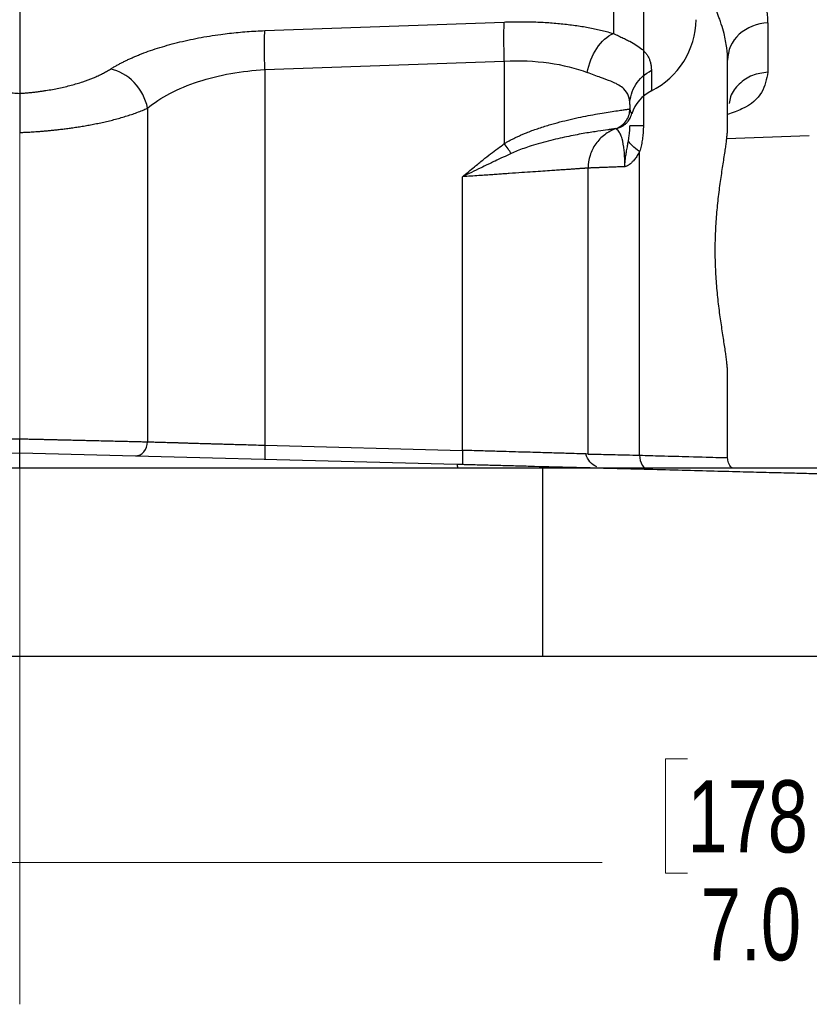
# Model space of a CAD drawing. Header units: inches. Extents: x 0.6 to 16.3, y 0.2 to 11.5.
# Tile 14 of 21: x 12.5 to 14.1, y 4.3 to 6.2. Entities that reach past the tile are written whole.
import ezdxf

# ---------------------------------------------------------------- set-up
doc = ezdxf.new("R2010")
doc.units = ezdxf.units.IN
doc.header["$MEASUREMENT"] = 0
doc.linetypes.add('CENTERX2', pattern=[0.8, 0.5, -0.1, 0.1, -0.1])
doc.styles.add('SLDTEXTSTYLE0', font='TXT', dxfattribs={"width": 0.75})
doc.dimstyles.new('SLDDIMSTYLE1', dxfattribs={"dimtxt": 0.137795, "dimasz": 0.14, "dimexe": 0, "dimexo": 0.0625, "dimgap": 0.034449, "dimtad": 0, "dimdec": 1, "dimlfac": 1.5, "dimrnd": 1e-09, "dimzin": 4, "dimdsep": 46, "dimtxsty": 'SLDTEXTSTYLE0', "dimblk1": 'CLOSED', "dimblk2": 'CLOSED', "dimsah": 1, "dimcen": 0.09, "dimadec": 0, "dimazin": 1, "dimtfac": 1, "dimtdec": 1, "dimtofl": 0, "dimtmove": 0, "dimatfit": 3, "dimldrblk": 'CLOSED', "dimfxl": 0, "dimfrac": 2, "dimtolj": 1, "dimtzin": 12, "dimarcsym": 0})

# ---------------------------------------------------------------- blocks, each defined once
blk = doc.blocks.new('_Closed')
at = {"color": 0, "linetype": 'ByBlock', "lineweight": -2}
for p, q in [((-1, 0.166667), (0, 0)), ((-1, 0.166667), (-1, -0.166667)), ((0, 0), (-1, -0.166667)), ((0, 0), (-1, 0))]:
    blk.add_line(p, q, dxfattribs=at)
blk = doc.blocks.new('_D_4')
at = {"color": 7, "linetype": 'Continuous', "lineweight": 0}
for p, q in [((10.2122, 4.8974), (10.2122, 4.5037)), ((14.8789, 4.8974), (14.8789, 4.5037)), ((13.822, 4.7415), (13.78, 4.7415)), ((13.78, 4.7415), (13.78, 4.5228)), ((14.1274, 4.7415), (14.1694, 4.7415)), ((14.1694, 4.7415), (14.1694, 4.5228)), ((10.2122, 4.5431), (13.6591, 4.5431)), ((14.8789, 4.5431), (14.2902, 4.5431)), ((13.78, 4.5228), (13.822, 4.5228)), ((14.1694, 4.5228), (14.1274, 4.5228))]:
    blk.add_line(p, q, dxfattribs=at)
at = {"color": 7, "linetype": 'Continuous', "lineweight": 18, "xscale": 0.14, "yscale": 0.14, "rotation": 180.0000000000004}
blk.add_blockref('_Closed', (10.2122, 4.5431, 0.1197), dxfattribs=at)
at = {"color": 7, "linetype": 'Continuous', "lineweight": 18, "xscale": 0.14, "yscale": 0.14}
blk.add_blockref('_Closed', (14.8789, 4.5431, 0.1197), dxfattribs=at)
at = {"color": 7, "linetype": 'Continuous', "lineweight": 18, "char_height": 0.1378, "attachment_point": 1, "style": 'SLDTEXTSTYLE0'}
for s, insert in [('178', (13.822, 4.7004)), ('7.0', (13.8474, 4.4942))]:
    blk.add_mtext(s, dxfattribs=dict(at, insert=insert))

msp = doc.modelspace()

# ---------------------------------------------------------------- linework, layer by layer
at = {"color": 7, "linetype": 'CENTERX2', "lineweight": 18}
for p, q in [((12.5455, 4.2723), (12.5455, 11.1156)), ((12.5455, 5.9384), (12.5455, 4.2723))]:
    msp.add_line(p, q, dxfattribs=at)
at = {"color": 7, "linetype": 'Continuous', "lineweight": 25}
for p, q in [((13.738, 6.2576), (13.738, 5.9515)), ((12.5455, 6.1796), (12.5455, 6.0132)), ((13.0143, 6.1331), (13.4721, 6.1496)), ((13.9761, 6.1478), (13.9761, 6.0538)), ((13.0143, 6.0586), (13.4721, 6.0751)), ((13.4721, 6.0751), (13.4721, 5.9173)), ((13.8989, 5.9486), (13.8989, 6.0766)), ((13.0143, 6.0586), (13.0143, 5.3408)), ((13.7533, 6.0573), (13.7533, 6.0181)), ((12.7899, 5.985), (12.7899, 5.3473)), ((13.7122, 5.992), (13.7122, 5.9836)), ((13.6878, 5.9466), (13.6895, 5.9472)), ((13.6923, 5.9484), (13.6976, 5.9526)), ((13.6934, 5.9487), (13.6942, 5.9488)), ((13.8968, 5.9271), (14.0552, 5.9326)), ((13.7308, 5.3217), (13.7308, 5.9022)), ((13.3921, 5.3309), (13.3921, 5.8539)), ((13.6322, 5.324), (13.6322, 5.8704)), ((13.8989, 5.317), (13.8989, 5.4784)), ((11.7096, 5.3046), (12.5455, 5.3265)), ((12.5455, 5.2968), (12.5455, 5.3265)), ((12.5455, 5.3265), (13.3814, 5.3046)), ((13.0143, 5.3408), (13.3921, 5.3309)), ((13.5455, 5.2968), (11.5455, 5.2968)), ((13.5455, 4.9368), (13.5455, 5.2968)), ((14.8789, 5.2968), (13.5455, 5.2968)), ((13.5455, 4.9368), (11.5455, 4.9368)), ((14.8789, 4.9368), (13.5455, 4.9368))]:
    msp.add_line(p, q, dxfattribs=at)
at = {"color": 8, "linetype": 'Continuous', "lineweight": 25}
msp.add_line((13.6809, 6.2275), (13.6809, 6.1276), dxfattribs=at)
at = {"color": 7, "linetype": 'Continuous', "lineweight": 25}
for centre, radius, start, end in [((13.6845, 6.1563), 0.1543, 296.448, 359.1655), ((13.7877, 5.9504), 0.0759, 116.9064, 161.5208)]:
    msp.add_arc(centre, radius, start, end, dxfattribs=at)
for points, knots in [([(13.9761, 6.1478), (13.9761, 6.1497), (13.976, 6.1535), (13.9757, 6.1593), (13.9751, 6.1652), (13.9743, 6.1711), (13.9733, 6.177), (13.972, 6.1831), (13.9705, 6.1892), (13.9688, 6.1954), (13.9668, 6.2016), (13.9647, 6.208), (13.9613, 6.2168), (13.9565, 6.2282), (13.9495, 6.2423), (13.9416, 6.2566), (13.9327, 6.2711), (13.9259, 6.2808), (13.9225, 6.2856)], [0, 0, 0, 0, 0.044872, 0.089802, 0.134805, 0.179897, 0.225092, 0.270405, 0.315851, 0.361445, 0.407202, 0.453134, 0.499258, 0.598781, 0.698481, 0.798493, 0.898955, 1, 1, 1, 1]), ([(13.8989, 6.0766), (13.8989, 6.0842), (13.8984, 6.0921), (13.8962, 6.1091), (13.8945, 6.1184), (13.8906, 6.1338), (13.8889, 6.1397), (13.886, 6.1488), (13.8849, 6.1518), (13.8821, 6.1597), (13.8802, 6.1646), (13.8749, 6.1773), (13.8712, 6.1853), (13.8628, 6.2021), (13.858, 6.211), (13.8527, 6.2199)], [0, 0, 0, 0, 0.19263, 0.19263, 0.412778, 0.412778, 0.550371, 0.550371, 0.619167, 0.619167, 0.729241, 0.729241, 0.90536, 0.90536, 1.100742, 1.100742, 1.100742, 1.100742]), ([(13.4721, 6.0751), (13.4716, 6.0911), (13.4709, 6.1231), (13.4716, 6.1439), (13.4721, 6.1496), (13.4721, 6.1496), (13.4721, 6.1496), (13.4721, 6.1496)], [-0.000053, -0.000053, -0.000053, -0.000053, 0.499928, 0.999928, 0.999928, 0.999928, 0.999981, 0.999981, 0.999981, 0.999981]), ([(13.4721, 6.1496), (13.4749, 6.1497), (13.4803, 6.1499), (13.4885, 6.1501), (13.4966, 6.1502), (13.5047, 6.1502), (13.5128, 6.1502), (13.5209, 6.15), (13.5357, 6.1496), (13.5571, 6.1486), (13.5845, 6.1462), (13.6108, 6.1429), (13.6317, 6.1394), (13.6476, 6.1361), (13.6591, 6.1335), (13.6703, 6.1306), (13.6774, 6.1286), (13.6809, 6.1276)], [0, 0, 0, 0, 0.035271, 0.070479, 0.105646, 0.140798, 0.175958, 0.211153, 0.246405, 0.371541, 0.497004, 0.622805, 0.749179, 0.811662, 0.87421, 0.936948, 1, 1, 1, 1]), ([(12.7191, 6.0596), (12.7209, 6.0607), (12.7244, 6.0629), (12.73, 6.0661), (12.7357, 6.0693), (12.7417, 6.0724), (12.7478, 6.0755), (12.7542, 6.0785), (12.7608, 6.0815), (12.7675, 6.0844), (12.7829, 6.0907), (12.8084, 6.0998), (12.8464, 6.1105), (12.8869, 6.1194), (12.9209, 6.1249), (12.9465, 6.1281), (12.9633, 6.1299), (12.9803, 6.1313), (12.9972, 6.1324), (13.0086, 6.1329), (13.0143, 6.1331)], [0, 0, 0, 0, 0.028289, 0.056454, 0.084517, 0.112498, 0.140419, 0.1683, 0.196164, 0.224031, 0.251922, 0.380516, 0.507964, 0.634252, 0.759589, 0.80795, 0.85603, 0.90397, 0.951912, 1, 1, 1, 1]), ([(13.0143, 6.0586), (13.014, 6.0666), (13.0138, 6.0746), (13.0135, 6.0899), (13.0134, 6.0972), (13.0134, 6.1104), (13.0135, 6.1163), (13.0138, 6.1262), (13.014, 6.1303), (13.0143, 6.1331)], [0, 0, 0, 0, 0.25, 0.25, 0.5, 0.5, 0.75, 0.75, 1, 1, 1, 1]), ([(13.6809, 6.1276), (13.6826, 6.1268), (13.6859, 6.1253), (13.6906, 6.1231), (13.6952, 6.1209), (13.6996, 6.1188), (13.7038, 6.1168), (13.7079, 6.1148), (13.7152, 6.111), (13.7249, 6.1056), (13.7338, 6.0991), (13.7399, 6.0933), (13.7441, 6.0883), (13.7475, 6.0829), (13.7501, 6.0772), (13.7519, 6.071), (13.7531, 6.0644), (13.7532, 6.0597), (13.7533, 6.0573)], [0, 0, 0, 0, 0.032741, 0.065579, 0.09853, 0.13161, 0.164836, 0.198221, 0.231783, 0.354083, 0.477148, 0.550878, 0.624687, 0.698724, 0.773132, 0.848055, 0.923632, 1, 1, 1, 1]), ([(12.372, 6.0596), (12.3733, 6.0587), (12.3761, 6.057), (12.3804, 6.0546), (12.3849, 6.0521), (12.3896, 6.0497), (12.3944, 6.0474), (12.3995, 6.0451), (12.4092, 6.041), (12.4246, 6.0353), (12.4467, 6.0287), (12.4703, 6.0231), (12.491, 6.0193), (12.5077, 6.0169), (12.5202, 6.0154), (12.5328, 6.0141), (12.5413, 6.0135), (12.5455, 6.0132)], [0, 0, 0, 0, 0.036355, 0.072536, 0.108581, 0.144528, 0.180418, 0.216288, 0.252179, 0.380435, 0.507655, 0.633754, 0.758949, 0.81951, 0.879713, 0.939796, 1, 1, 1, 1]), ([(12.5455, 6.0132), (12.548, 6.0134), (12.5528, 6.0137), (12.56, 6.0143), (12.5672, 6.015), (12.5744, 6.0158), (12.5815, 6.0167), (12.5886, 6.0177), (12.6018, 6.0196), (12.6207, 6.0231), (12.6444, 6.0287), (12.6665, 6.0353), (12.6833, 6.0415), (12.6955, 6.0468), (12.704, 6.0509), (12.7119, 6.0552), (12.7167, 6.0581), (12.7191, 6.0596)], [0, 0, 0, 0, 0.034419, 0.06877, 0.103098, 0.137448, 0.171865, 0.206393, 0.241076, 0.366207, 0.49237, 0.619527, 0.747844, 0.810609, 0.873416, 0.936477, 1, 1, 1, 1]), ([(12.7899, 5.985), (12.7865, 6.0028), (12.768, 6.0383), (12.7352, 6.0568), (12.7191, 6.0596), (12.7191, 6.0596), (12.7191, 6.0596), (12.7191, 6.0596)], [0.000019, 0.000019, 0.000019, 0.000019, 0.5, 1, 1, 1, 1.000128, 1.000128, 1.000128, 1.000128]), ([(13.4721, 6.0751), (13.5014, 6.0764), (13.5304, 6.0752), (13.5843, 6.0677), (13.6093, 6.0614), (13.6308, 6.053)], [0, 0, 0, 0, 0.5, 0.5, 1, 1, 1, 1]), ([(12.7899, 5.985), (12.8141, 6.0052), (12.848, 6.0229), (12.9067, 6.0421), (12.9275, 6.0473), (12.9704, 6.055), (12.9924, 6.0575), (13.0143, 6.0586)], [0, 0, 0, 0, 0.5, 0.5, 0.75, 0.75, 1, 1, 1, 1]), ([(13.7122, 5.992), (13.7122, 5.9979), (13.7114, 6.0032), (13.7078, 6.0134), (13.7047, 6.018), (13.6979, 6.0245), (13.6948, 6.0267), (13.6896, 6.0298), (13.6878, 6.0308), (13.6827, 6.0334), (13.6793, 6.0349), (13.6698, 6.0387), (13.6633, 6.041), (13.6484, 6.0464), (13.6399, 6.0494), (13.6308, 6.053)], [0, 0, 0, 0, 0.18732, 0.18732, 0.401399, 0.401399, 0.535199, 0.535199, 0.602099, 0.602099, 0.709138, 0.709138, 0.880402, 0.880402, 1.070397, 1.070397, 1.070397, 1.070397]), ([(13.7122, 5.992), (13.7122, 6.0052), (13.7161, 6.0185), (13.7304, 6.0413), (13.7409, 6.0508), (13.7533, 6.0573)], [0, 0, 0, 0, 0.5, 0.5, 1, 1, 1, 1]), ([(12.5455, 6.0132), (12.5455, 6.0127), (12.5455, 6.0116), (12.5455, 6.0091), (12.5455, 6.0055), (12.5455, 6.0002), (12.5455, 5.993), (12.5455, 5.9843), (12.5455, 5.9747), (12.5455, 5.9651), (12.5455, 5.9558), (12.5455, 5.9469), (12.5455, 5.9412), (12.5455, 5.9384)], [0, 0, 0, 0, 0.0404246, 0.0980213, 0.1727931, 0.2647285, 0.3737686, 0.4998256, 0.6134514, 0.7203215, 0.8203939, 0.9136201, 1, 1, 1, 1]), ([(12.5455, 5.9384), (12.5465, 5.9384), (12.5486, 5.9385), (12.5519, 5.9387), (12.5558, 5.9389), (12.5602, 5.9391), (12.565, 5.9394), (12.5704, 5.9397), (12.5763, 5.9401), (12.5826, 5.9405), (12.5895, 5.9411), (12.5968, 5.9417), (12.6046, 5.9425), (12.6128, 5.9433), (12.6215, 5.9443), (12.6306, 5.9454), (12.6401, 5.9466), (12.6499, 5.948), (12.6601, 5.9496), (12.6706, 5.9513), (12.6814, 5.9532), (12.6923, 5.9554), (12.7035, 5.9577), (12.7147, 5.9603), (12.726, 5.963), (12.7372, 5.9661), (12.7484, 5.9694), (12.7593, 5.9729), (12.77, 5.9767), (12.7804, 5.9807), (12.7867, 5.9835), (12.7899, 5.985)], [0, 0, 0, 0, 0.009735, 0.021204, 0.034407, 0.049346, 0.066021, 0.084436, 0.104592, 0.126493, 0.150145, 0.175553, 0.202724, 0.231654, 0.262349, 0.294814, 0.329058, 0.365088, 0.402912, 0.442537, 0.483973, 0.527228, 0.57231, 0.619232, 0.668005, 0.718643, 0.77115, 0.825534, 0.881801, 0.939955, 1, 1, 1, 1]), ([(13.4721, 5.9173), (13.4739, 5.9184), (13.4775, 5.9205), (13.4831, 5.9236), (13.489, 5.9266), (13.495, 5.9295), (13.5012, 5.9324), (13.5077, 5.9352), (13.5191, 5.9399), (13.536, 5.9461), (13.5644, 5.9551), (13.5998, 5.9642), (13.6387, 5.9722), (13.6732, 5.978), (13.6921, 5.9807), (13.7012, 5.982), (13.7048, 5.9825), (13.7078, 5.9829), (13.7101, 5.9832), (13.7116, 5.9835), (13.712, 5.9835), (13.7122, 5.9836)], [0, 0, 0, 0, 0.0159986, 0.0324433, 0.0493456, 0.0667164, 0.0845656, 0.1029024, 0.1217352, 0.1819284, 0.2455979, 0.365276, 0.4965507, 0.6337059, 0.7842636, 0.8185803, 0.8535502, 0.8891753, 0.9254575, 0.9623985, 1, 1, 1, 1]), ([(13.6855, 5.9459), (13.6933, 5.9486), (13.7001, 5.9538), (13.7096, 5.9672), (13.7122, 5.9754), (13.7122, 5.9836)], [0, 0, 0, 0, 0.5, 0.5, 1, 1, 1, 1]), ([(13.6922, 5.9481), (13.693, 5.9484), (13.6946, 5.949), (13.6969, 5.9501), (13.6992, 5.9515), (13.7015, 5.953), (13.7037, 5.9547), (13.7058, 5.9566), (13.7081, 5.9591), (13.7105, 5.9622), (13.7126, 5.9659), (13.7144, 5.97), (13.7152, 5.9729), (13.7156, 5.9745)], [0, 0, 0, 0, 0.064936, 0.131057, 0.198927, 0.269069, 0.341956, 0.418018, 0.497651, 0.61622, 0.748555, 0.858275, 1, 1, 1, 1]), ([(13.7122, 5.9836), (13.7122, 5.9836), (13.7122, 5.9836), (13.7122, 5.9836), (13.7122, 5.9836), (13.7122, 5.9836), (13.7122, 5.9836), (13.7122, 5.9836), (13.7122, 5.9836), (13.7122, 5.9836)], [-0.01597476, -0.01597476, -0.01597476, -0.01597476, -0.01030372, -0.01030372, -0.0051918, -0.0051918, -0.00199684, -0.00199684, 0, 0, 0, 0]), ([(13.7122, 5.9836), (13.7122, 5.983), (13.7123, 5.9818), (13.7126, 5.9801), (13.7131, 5.9785), (13.7137, 5.9771), (13.7146, 5.9757), (13.7153, 5.9749), (13.7156, 5.9745)], [0, 0, 0, 0, 0.180053, 0.354744, 0.524078, 0.68806, 0.846699, 1, 1, 1, 1]), ([(13.6911, 5.9482), (13.691, 5.9482), (13.6909, 5.9481), (13.6916, 5.9483), (13.6917, 5.9483)], [0, 0, 0, 0, 0.785213, 1, 1, 1, 1]), ([(13.7094, 5.9226), (13.7098, 5.9248), (13.7106, 5.9299), (13.7115, 5.9373), (13.7121, 5.9448), (13.7122, 5.9493), (13.7122, 5.9515)], [0, 0, 0, 0, 0.21957, 0.520526, 0.755609, 1, 1, 1, 1]), ([(13.738, 5.9515), (13.7299, 5.9515), (13.7233, 5.9515), (13.7145, 5.9515), (13.7122, 5.9515), (13.7122, 5.9515)], [0, 0, 0, 0, 0.5, 0.5, 1, 1, 1, 1]), ([(13.738, 5.9515), (13.7379, 5.9496), (13.7379, 5.9457), (13.7376, 5.94), (13.7372, 5.9343), (13.7366, 5.9287), (13.7358, 5.9232), (13.7348, 5.9178), (13.7337, 5.9125), (13.7324, 5.9073), (13.7313, 5.9039), (13.7308, 5.9022)], [0, 0, 0, 0, 0.1153681, 0.2291783, 0.3416326, 0.4529402, 0.563317, 0.6729843, 0.7821679, 0.8910964, 1, 1, 1, 1]), ([(13.8989, 5.4784), (13.8989, 5.4796), (13.8988, 5.4819), (13.8987, 5.4858), (13.8984, 5.4899), (13.898, 5.4941), (13.8976, 5.4986), (13.897, 5.5034), (13.8964, 5.5083), (13.8957, 5.5135), (13.8941, 5.525), (13.8911, 5.5444), (13.8865, 5.574), (13.882, 5.6062), (13.8784, 5.6407), (13.8759, 5.6767), (13.8751, 5.7135), (13.8759, 5.7503), (13.8784, 5.7862), (13.882, 5.8208), (13.8865, 5.853), (13.8911, 5.8826), (13.8944, 5.9035), (13.8963, 5.9177), (13.8974, 5.9265), (13.8982, 5.9346), (13.8988, 5.9421), (13.8988, 5.9464), (13.8989, 5.9486)], [0, 0, 0, 0, 0.014042, 0.028047, 0.042027, 0.055995, 0.069966, 0.083952, 0.097967, 0.112024, 0.126136, 0.188817, 0.251292, 0.313882, 0.375847, 0.438108, 0.500006, 0.561892, 0.624166, 0.686128, 0.748721, 0.811194, 0.873877, 0.899235, 0.924449, 0.949596, 0.974754, 1, 1, 1, 1]), ([(13.6855, 5.9458), (13.6855, 5.9458), (13.6854, 5.9457), (13.6849, 5.9457), (13.6842, 5.9456), (13.6833, 5.9454), (13.6821, 5.9453), (13.6806, 5.9451), (13.679, 5.9448), (13.677, 5.9446), (13.6749, 5.9443), (13.6725, 5.944), (13.6659, 5.9431), (13.6523, 5.9411), (13.627, 5.9372), (13.5964, 5.9315), (13.5669, 5.925), (13.5421, 5.9186), (13.5249, 5.9134), (13.5099, 5.9083), (13.4972, 5.9036), (13.4891, 5.9), (13.4853, 5.8983)], [0, 0, 0, 0, 0.022326, 0.044729, 0.067208, 0.089758, 0.112379, 0.135066, 0.157817, 0.180628, 0.203498, 0.226423, 0.2494, 0.375392, 0.500217, 0.627998, 0.752301, 0.817108, 0.877473, 0.921724, 0.962519, 1, 1, 1, 1]), ([(13.6855, 5.9459), (13.6778, 5.9431), (13.6705, 5.9392), (13.6574, 5.9293), (13.6516, 5.9233), (13.6421, 5.9099), (13.6385, 5.9025), (13.6335, 5.8868), (13.6322, 5.8786), (13.6322, 5.8704)], [0, 0, 0, 0, 0.25, 0.25, 0.5, 0.5, 0.75, 0.75, 1, 1, 1, 1]), ([(13.6855, 5.9459), (13.6855, 5.9459), (13.6855, 5.9459), (13.6855, 5.9459), (13.6855, 5.9459), (13.6855, 5.9459), (13.6855, 5.9459), (13.6855, 5.9459), (13.6855, 5.9459), (13.6855, 5.9459)], [-0.01597476, -0.01597476, -0.01597476, -0.01597476, -0.01397791, -0.01397791, -0.01078296, -0.01078296, -0.00567104, -0.00567104, 0, 0, 0, 0]), ([(13.7026, 5.8731), (13.7027, 5.8836), (13.7022, 5.894), (13.7004, 5.9128), (13.6989, 5.9206), (13.6962, 5.9302), (13.6951, 5.9331), (13.6934, 5.9366), (13.6928, 5.9376), (13.6914, 5.9399), (13.6906, 5.9411), (13.6886, 5.9435), (13.6876, 5.9444), (13.686, 5.9456), (13.6855, 5.9459), (13.6855, 5.9459)], [-1.021831, -1.021831, -1.021831, -1.021831, -0.840456, -0.840456, -0.676963, -0.676963, -0.57478, -0.57478, -0.510915, -0.510915, -0.383187, -0.383187, -0.17882, -0.17882, 0, 0, 0, 0]), ([(13.3921, 5.8539), (13.3997, 5.8602), (13.4128, 5.8711), (13.4307, 5.8858), (13.4455, 5.8975), (13.459, 5.9078), (13.4679, 5.9142), (13.4721, 5.9173)], [0, 0, 0, 0, 0.290659, 0.500089, 0.679201, 0.845819, 1, 1, 1, 1]), ([(13.7026, 5.8731), (13.7026, 5.8744), (13.7026, 5.8767), (13.7028, 5.8797), (13.7029, 5.8823), (13.7032, 5.885), (13.7036, 5.8891), (13.7045, 5.8953), (13.706, 5.9038), (13.7074, 5.9117), (13.7086, 5.9181), (13.7091, 5.921), (13.7094, 5.9226)], [0, 0, 0, 0, 0.074102, 0.135802, 0.174475, 0.226093, 0.295386, 0.416567, 0.597539, 0.813364, 0.901535, 1, 1, 1, 1]), ([(13.4853, 5.8983), (13.48, 5.8958), (13.4746, 5.8933), (13.4642, 5.8885), (13.4593, 5.8862), (13.4513, 5.8824), (13.4482, 5.8809), (13.4431, 5.8785), (13.4412, 5.8776), (13.4354, 5.8748), (13.4314, 5.8729), (13.4213, 5.868), (13.415, 5.8649), (13.4032, 5.8592), (13.3977, 5.8566), (13.3921, 5.8539)], [0, 0, 0, 0, 0.0681316, 0.0681316, 0.1459963, 0.1459963, 0.1946617, 0.1946617, 0.2189944, 0.2189944, 0.2579267, 0.2579267, 0.3202185, 0.3202185, 0.3893234, 0.3893234, 0.3893234, 0.3893234]), ([(13.7308, 5.9022), (13.7301, 5.9008), (13.7287, 5.8981), (13.7264, 5.8943), (13.7241, 5.8908), (13.7216, 5.8875), (13.7187, 5.884), (13.7153, 5.8805), (13.712, 5.8777), (13.7093, 5.8758), (13.7073, 5.8747), (13.7055, 5.8738), (13.704, 5.8733), (13.703, 5.8732), (13.7026, 5.8731)], [0, 0, 0, 0, 0.097246, 0.192681, 0.286643, 0.379489, 0.471589, 0.601887, 0.72615, 0.794948, 0.860233, 0.914951, 0.961394, 1, 1, 1, 1]), ([(13.7026, 5.8731), (13.7007, 5.8731), (13.6968, 5.8729), (13.6913, 5.8727), (13.686, 5.8725), (13.681, 5.8723), (13.6762, 5.8721), (13.6717, 5.8719), (13.6673, 5.8718), (13.6633, 5.8716), (13.6595, 5.8715), (13.6559, 5.8714), (13.6526, 5.8712), (13.6496, 5.8711), (13.6467, 5.871), (13.6442, 5.8709), (13.6419, 5.8708), (13.6398, 5.8707), (13.638, 5.8707), (13.6365, 5.8706), (13.6351, 5.8706), (13.6341, 5.8705), (13.6332, 5.8705), (13.6326, 5.8705), (13.6323, 5.8704), (13.6322, 5.8704), (13.6322, 5.8704)], [0, 0, 0, 0, 0.043428, 0.086702, 0.129823, 0.172791, 0.215605, 0.258267, 0.300774, 0.343129, 0.38533, 0.427378, 0.469274, 0.511016, 0.552605, 0.594041, 0.635324, 0.676455, 0.717432, 0.758257, 0.798929, 0.839448, 0.879815, 0.920029, 0.960091, 1, 1, 1, 1]), ([(13.6322, 5.8704), (13.6322, 5.8704), (13.6321, 5.8704), (13.6317, 5.8704), (13.631, 5.8704), (13.63, 5.8703), (13.6288, 5.8702), (13.6272, 5.8701), (13.6254, 5.87), (13.6233, 5.8698), (13.6208, 5.8696), (13.6181, 5.8695), (13.6151, 5.8692), (13.6118, 5.869), (13.6082, 5.8688), (13.6043, 5.8685), (13.6001, 5.8682), (13.5956, 5.8679), (13.5908, 5.8676), (13.5858, 5.8672), (13.5804, 5.8669), (13.5748, 5.8665), (13.5689, 5.8661), (13.5595, 5.8654), (13.5459, 5.8645), (13.5268, 5.8632), (13.5053, 5.8617), (13.4867, 5.8604), (13.4719, 5.8594), (13.4613, 5.8586), (13.4496, 5.8578), (13.4368, 5.857), (13.4229, 5.856), (13.4079, 5.855), (13.3975, 5.8543), (13.3921, 5.8539)], [0, 0, 0, 0, 0.0215992, 0.0433037, 0.0651136, 0.0870291, 0.1090503, 0.1311773, 0.1534101, 0.175749, 0.1981941, 0.2207453, 0.2434029, 0.266167, 0.2890376, 0.3120149, 0.3350989, 0.3582898, 0.3815876, 0.4049925, 0.4285046, 0.4521239, 0.4758505, 0.4996846, 0.5599798, 0.6233089, 0.6896725, 0.7590712, 0.7859663, 0.8153693, 0.8472802, 0.8816988, 0.918625, 0.9580588, 1, 1, 1, 1]), ([(12.3011, 5.3473), (12.3028, 5.3474), (12.3061, 5.3475), (12.3114, 5.3476), (12.317, 5.3477), (12.3228, 5.3479), (12.329, 5.348), (12.3354, 5.3482), (12.3422, 5.3483), (12.3492, 5.3485), (12.3566, 5.3487), (12.3642, 5.3488), (12.3722, 5.349), (12.3804, 5.3492), (12.3889, 5.3494), (12.3978, 5.3496), (12.4065, 5.3498), (12.4153, 5.3501), (12.4243, 5.3503), (12.4342, 5.3505), (12.445, 5.3508), (12.4567, 5.351), (12.4693, 5.3513), (12.4828, 5.3517), (12.4972, 5.352), (12.5126, 5.3524), (12.5288, 5.3528), (12.5399, 5.353), (12.5455, 5.3532)], [0, 0, 0, 0, 0.0305153, 0.061433, 0.0927531, 0.1244757, 0.1566006, 0.189128, 0.2220578, 0.2553901, 0.2891248, 0.323262, 0.3578016, 0.3927437, 0.4280883, 0.4638354, 0.499985, 0.531891, 0.5665072, 0.6038335, 0.6438699, 0.6866162, 0.7320725, 0.7802387, 0.8311146, 0.8847002, 0.9409954, 1, 1, 1, 1]), ([(12.5455, 5.3532), (12.5486, 5.3531), (12.5545, 5.3529), (12.5633, 5.3527), (12.5719, 5.3525), (12.5802, 5.3523), (12.5883, 5.3521), (12.5962, 5.352), (12.6038, 5.3518), (12.6111, 5.3516), (12.6182, 5.3514), (12.6251, 5.3513), (12.6317, 5.3511), (12.638, 5.351), (12.6441, 5.3508), (12.65, 5.3507), (12.6556, 5.3505), (12.6609, 5.3504), (12.666, 5.3503), (12.6709, 5.3502), (12.6756, 5.3501), (12.68, 5.35), (12.6886, 5.3498), (12.7011, 5.3495), (12.7169, 5.3491), (12.7317, 5.3487), (12.7455, 5.3484), (12.7582, 5.3481), (12.7698, 5.3478), (12.7804, 5.3476), (12.7868, 5.3474), (12.7899, 5.3473)], [0, 0, 0, 0, 0.031249, 0.061754, 0.091515, 0.120533, 0.148807, 0.176337, 0.203124, 0.229168, 0.254467, 0.279024, 0.302836, 0.325905, 0.34823, 0.369811, 0.390649, 0.410744, 0.430094, 0.448701, 0.466565, 0.483684, 0.50006, 0.567502, 0.63353, 0.698144, 0.761344, 0.823129, 0.8835, 0.942457, 1, 1, 1, 1]), ([(12.5455, 5.3265), (12.5455, 5.3265), (12.5455, 5.3266), (12.5455, 5.327), (12.5456, 5.3277), (12.5456, 5.3287), (12.5456, 5.3302), (12.5456, 5.3321), (12.5456, 5.3345), (12.5456, 5.3373), (12.5456, 5.3407), (12.5455, 5.3445), (12.5455, 5.3487), (12.5455, 5.3516), (12.5455, 5.3532)], [0, 0, 0, 0, 0.0585, 0.121528, 0.1891094, 0.261228, 0.337827, 0.4188356, 0.5042355, 0.5941624, 0.6887641, 0.7880162, 0.8917847, 1, 1, 1, 1]), ([(12.767, 5.3207), (12.7729, 5.3206), (12.7788, 5.3234), (12.7872, 5.3333), (12.7897, 5.3403), (12.7898, 5.3473)], [0, 0, 0, 0, 0.5, 0.5, 1, 1, 1, 1]), ([(12.7899, 5.3473), (12.7914, 5.3473), (12.7944, 5.3472), (12.7992, 5.3471), (12.8043, 5.3469), (12.8096, 5.3468), (12.8152, 5.3466), (12.8211, 5.3464), (12.8273, 5.3463), (12.8338, 5.3461), (12.8406, 5.3459), (12.8476, 5.3457), (12.855, 5.3455), (12.8626, 5.3452), (12.8705, 5.345), (12.8787, 5.3448), (12.8865, 5.3445), (12.8941, 5.3443), (12.9017, 5.3441), (12.9103, 5.3438), (12.9198, 5.3436), (12.9304, 5.3433), (12.9419, 5.3429), (12.9545, 5.3426), (12.968, 5.3422), (12.9826, 5.3418), (12.9981, 5.3413), (13.0088, 5.341), (13.0143, 5.3408)], [0, 0, 0, 0, 0.030284, 0.061002, 0.092157, 0.123747, 0.155772, 0.188232, 0.221128, 0.25446, 0.288227, 0.322429, 0.357067, 0.392141, 0.42765, 0.463595, 0.499975, 0.528342, 0.560127, 0.595331, 0.633953, 0.675992, 0.72145, 0.770325, 0.822618, 0.878328, 0.937456, 1, 1, 1, 1]), ([(13.0143, 5.3408), (13.0141, 5.3339), (13.014, 5.32), (13.0146, 5.3142), (13.015, 5.3142), (13.015, 5.3142), (13.015, 5.3142), (13.015, 5.3142)], [0, 0, 0, 0, 0.5, 1, 1, 1, 1.000257, 1.000257, 1.000257, 1.000257]), ([(13.3921, 5.3309), (13.392, 5.324), (13.3919, 5.317), (13.3922, 5.3072), (13.3925, 5.3043), (13.3928, 5.3043)], [0, 0, 0, 0, 0.5, 0.5, 1, 1, 1, 1]), ([(13.649, 5.2992), (13.6442, 5.302), (13.6346, 5.3076), (13.6301, 5.3186), (13.6278, 5.3241)], [0, 0, 0, 0, 0.505919, 1, 1, 1, 1]), ([(13.6322, 5.324), (13.6322, 5.324), (13.6322, 5.324), (13.6279, 5.3241), (13.6279, 5.3241)], [0, 0, 0, 0, 0.993386, 1, 1, 1, 1]), ([(13.6322, 5.324), (13.6322, 5.324), (13.6329, 5.324), (13.6363, 5.3239), (13.6402, 5.3238), (13.6544, 5.3235), (13.6673, 5.3232), (13.6973, 5.3225), (13.7131, 5.3221), (13.7308, 5.3217)], [-0.8448193, -0.8448193, -0.8448193, -0.8448193, -0.7279983, -0.7279983, -0.5410847, -0.5410847, -0.2420229, -0.2420229, 0, 0, 0, 0]), ([(13.7308, 5.3217), (13.7307, 5.3148), (13.7343, 5.301), (13.7432, 5.2951), (13.7478, 5.295)], [0.0001261, 0.0001261, 0.0001261, 0.0001261, 0.5001261, 1, 1, 1, 1]), ([(13.7308, 5.3217), (13.7449, 5.3213), (13.7582, 5.3209), (13.7908, 5.32), (13.8089, 5.3195), (13.8498, 5.3184), (13.8691, 5.3178), (13.8931, 5.3172), (13.8989, 5.317), (13.8989, 5.317)], [0.0000008, 0.0000008, 0.0000008, 0.0000008, 0.1126474, 0.1126474, 0.2928821, 0.2928821, 0.5812576, 0.5812576, 0.8448205, 0.8448205, 0.8448205, 0.8448205]), ([(13.9087, 5.2968), (13.908, 5.2973), (13.9043, 5.2997), (13.9001, 5.3069), (13.8993, 5.3136), (13.8989, 5.317)], [0, 0, 0, 0, 0.120371, 0.560185, 1, 1, 1, 1]), ([(13.3814, 5.3046), (13.3861, 5.3045), (13.3955, 5.3042), (13.4096, 5.3039), (13.4236, 5.3035), (13.4376, 5.3031), (13.4516, 5.3028), (13.4655, 5.3024), (13.4794, 5.302), (13.4933, 5.3017), (13.5071, 5.3013), (13.5405, 5.3004), (13.5928, 5.2991), (13.6632, 5.2972), (13.7315, 5.2954), (13.7973, 5.2937), (13.8592, 5.2921), (13.9163, 5.2906), (13.9678, 5.2892), (14.0127, 5.2881), (14.0509, 5.2871), (14.0817, 5.2863), (14.1053, 5.2856), (14.1185, 5.2853), (14.1254, 5.2851), (14.1289, 5.285), (14.1314, 5.285), (14.133, 5.2849), (14.1332, 5.2849), (14.1333, 5.2849)], [0, 0, 0, 0, 0.011734, 0.0234529, 0.0351605, 0.0468604, 0.0585564, 0.0702521, 0.0819513, 0.0936576, 0.1053749, 0.1171067, 0.1789107, 0.2407249, 0.3049207, 0.3691264, 0.4345865, 0.5000557, 0.5655114, 0.6309763, 0.6951599, 0.7593534, 0.82114, 0.8829367, 0.9063739, 0.9297691, 0.953152, 0.9765525, 1, 1, 1, 1])]:
    msp.add_open_spline(points, degree=3, knots=knots, dxfattribs=at)
for points in [[(13.9761, 6.1478), (13.9556, 6.1472), (13.9154, 6.1312), (13.8989, 6.0948), (13.8989, 6.0766)], [(13.6308, 6.053), (13.6335, 6.0695), (13.6463, 6.1025), (13.6692, 6.1226), (13.6809, 6.1276)], [(13.6855, 5.9459), (13.6932, 5.9486), (13.707, 5.959), (13.7122, 5.9754), (13.7122, 5.9836)], [(13.6895, 5.9472), (13.6898, 5.9472), (13.69, 5.9473), (13.6903, 5.9474)], [(13.6903, 5.9474), (13.6909, 5.9476), (13.6916, 5.9478), (13.6922, 5.9481)], [(13.4853, 5.8983), (13.4835, 5.901), (13.4793, 5.9071), (13.4746, 5.9139), (13.4721, 5.9173)], [(13.7308, 5.9022), (13.7252, 5.9058), (13.7158, 5.9131), (13.7108, 5.9196), (13.7094, 5.9226)]]:
    msp.add_open_spline(points, degree=3, dxfattribs=at)
at = {"color": 8, "linetype": 'Continuous', "lineweight": 25}
for points, knots in [([(13.9761, 6.0538), (13.9735, 6.0405), (13.9683, 6.0137), (13.9396, 5.9873), (13.9085, 5.9762), (13.8989, 5.9728)], [0, 0, 0, 0, 0.40818, 0.817221, 1, 1, 1, 1]), ([(13.9761, 6.0538), (13.9659, 6.0524), (13.9454, 6.0496), (13.9203, 6.0321), (13.9047, 6.0122), (13.9026, 5.9982), (13.902, 5.9937)], [0, 0, 0, 0, 0.288123, 0.576246, 0.864369, 1, 1, 1, 1]), ([(13.6279, 5.3241), (13.6242, 5.3242), (13.6167, 5.3245), (13.5943, 5.3251), (13.5643, 5.326), (13.5266, 5.3271), (13.4901, 5.3281), (13.4563, 5.3291), (13.4264, 5.33), (13.4041, 5.3306), (13.3921, 5.3309)], [0, 0, 0, 0, 0.139441, 0.283412, 0.431004, 0.571634, 0.725976, 0.801813, 0.893158, 1, 1, 1, 1]), ([(13.3814, 5.3046), (13.3817, 5.3042), (13.3821, 5.3035), (13.3823, 5.2986), (13.3824, 5.2968)], [0, 0, 0, 0, 0.647824, 1, 1, 1, 1])]:
    msp.add_open_spline(points, degree=3, knots=knots, dxfattribs=at)

# ---------------------------------------------------------------- dimensions: what is measured, and where the dimension line sits
at = {"color": 7, "linetype": 'Continuous', "lineweight": 18}
dim = msp.add_linear_dim(base=(14.8789, 4.5431), p1=(10.2122, 4.9368), p2=(14.8789, 4.9368), dimstyle='SLDDIMSTYLE1', dxfattribs=at)
dim.commit()
dim.dimension.update_dxf_attribs({"geometry": '_D_4', "text_midpoint": (13.9747, 4.5431), "dimtype": 160})

doc.saveas('drawing.dxf')
